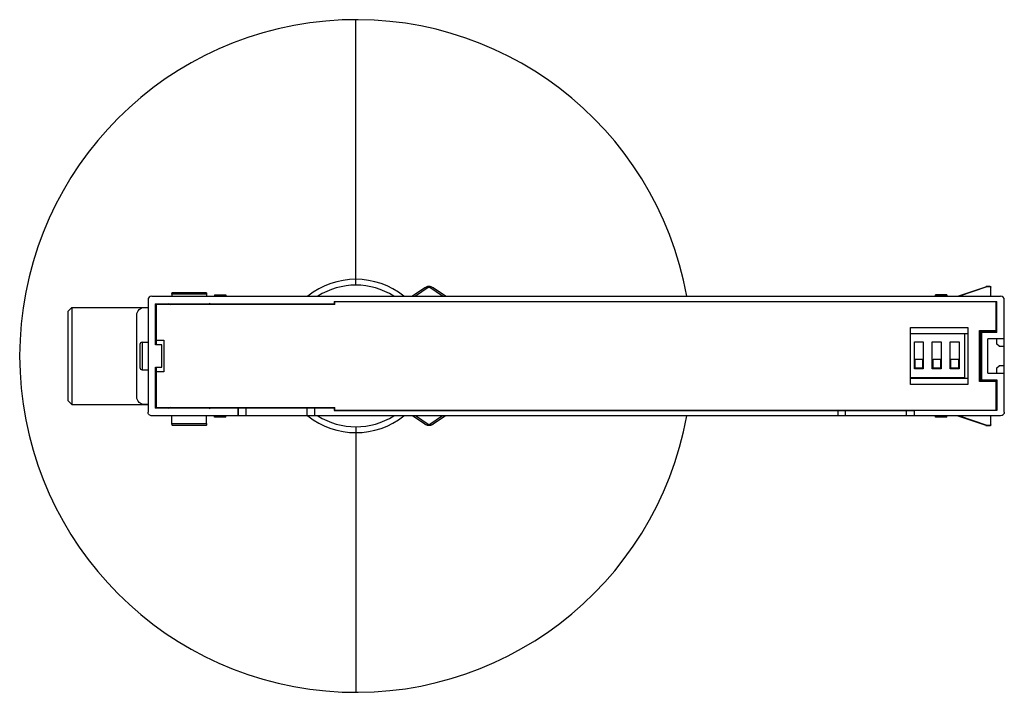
# Paper-space layout '_Posterior' of a CAD drawing. Header units: millimetres. Extents: x -62 to 69, y -30 to 60.
import ezdxf

# ---------------------------------------------------------------- set-up
doc = ezdxf.new("R2010")
doc.units = ezdxf.units.MM

psp = doc.layouts.new('_Posterior')

# ---------------------------------------------------------------- linework, layer by layer
at = {"color": 7, "linetype": 'Continuous', "lineweight": 25}
for p, q in [((-17.36, 24.74), (-17.36, 60.26)), ((-8.15, 24.38), (-9.78, 23.26)), ((-7.7, 24.42), (-9.38, 23.26)), ((-7.58, 24.56), (-7.34, 24.52)), ((-5.79, 23.26), (-7.47, 24.42)), ((-5.38, 23.26), (-7.01, 24.38)), ((63.22, 23.26), (66.94, 24.53)), ((67.1, 24.53), (63.4, 23.26)), ((67.24, 24.56), (67.1, 24.56)), ((67.61, 24.53), (67.1, 24.53)), ((67.52, 24.56), (67.24, 24.56)), ((67.62, 23.26), (67.62, 24.48)), ((-45.18, 22.76), (-45.18, 7.76)), ((-44.68, 23.26), (68.92, 23.26)), ((-37.36, 23.72), (-41.98, 23.72)), ((-37.36, 23.53), (-41.98, 23.53)), ((-41.98, 23.53), (-41.98, 23.26)), ((-37.36, 23.53), (-37.36, 23.26)), ((-36.27, 23.46), (-36.27, 23.26)), ((-36.27, 23.46), (-34.77, 23.46)), ((-34.77, 23.36), (-36.27, 23.36)), ((-34.77, 23.46), (-34.77, 23.26)), ((-20.28, 22.56), (68.42, 22.56)), ((-20.28, 22.56), (-20.28, 22.26)), ((68.32, 22.5), (-20.18, 22.5)), ((-20.18, 22.16), (-20.18, 22.5)), ((3.36, 22.5), (3.36, 22.56)), ((3.38, 22.5), (3.38, 22.56)), ((3.76, 22.56), (3.76, 22.5)), ((3.78, 22.5), (3.78, 22.56)), ((6.92, 22.5), (6.92, 22.56)), ((9.92, 22.5), (9.92, 22.56)), ((13.93, 22.56), (13.93, 22.5)), ((13.96, 22.5), (13.96, 22.56)), ((14.64, 22.56), (14.64, 22.5)), ((36.64, 22.5), (36.64, 22.56)), ((37.33, 22.56), (37.33, 22.5)), ((37.35, 22.56), (37.35, 22.5)), ((41.42, 22.5), (41.42, 22.56)), ((44.42, 22.5), (44.42, 22.56)), ((48.51, 22.56), (48.51, 22.5)), ((48.53, 22.56), (48.53, 22.5)), ((48.91, 22.56), (48.91, 22.5)), ((48.93, 22.56), (48.93, 22.5)), ((60.23, 23.26), (60.23, 23.46)), ((61.73, 23.46), (60.23, 23.46)), ((60.23, 23.36), (61.73, 23.36)), ((61.73, 23.46), (61.73, 23.26)), ((68.32, 18.65), (68.32, 22.5)), ((68.42, 18.42), (68.42, 22.56)), ((69.42, 7.76), (69.42, 22.76)), ((-55.86, 21.26), (-55.36, 21.76)), ((-55.86, 9.26), (-55.86, 21.26)), ((-55.36, 21.76), (-55.36, 8.76)), ((-55.36, 21.76), (-45.68, 21.76)), ((-45.68, 21.76), (-45.18, 21.76)), ((-44.07, 22.16), (-44.18, 22.27)), ((-44.18, 22.26), (-20.18, 22.26)), ((-44.18, 16.76), (-44.18, 22.26)), ((-20.18, 22.16), (-44.08, 22.16)), ((-44.08, 22.16), (-44.08, 16.76)), ((-42.47, 22.27), (-42.24, 22.16)), ((-41.99, 22.26), (-41.99, 22.16)), ((-40.27, 22.26), (-40.27, 22.16)), ((-39.07, 22.16), (-39.07, 22.26)), ((-37.35, 22.26), (-37.35, 22.16)), ((-36.87, 22.27), (-37.1, 22.16)), ((68.42, 22.26), (68.32, 22.26)), ((-46.68, 9.76), (-46.68, 20.76)), ((56.88, 19.06), (64.52, 19.06)), ((56.88, 11.46), (56.88, 19.06)), ((64.52, 19.06), (64.52, 11.46)), ((66.12, 18.65), (68.32, 18.65)), ((66.12, 11.85), (66.12, 18.65)), ((66.22, 18.65), (66.22, 11.95)), ((66.34, 18.44), (66.34, 18.65)), ((67.1, 18.44), (67.1, 18.65)), ((67.22, 18.56), (67.1, 18.44)), ((67.22, 18.65), (67.22, 18.56)), ((68.42, 18.56), (67.22, 18.56)), ((-44.08, 17.36), (-43.08, 17.36)), ((-43.08, 17.36), (-43.08, 13.16)), ((56.88, 18.26), (64.52, 18.26)), ((57.38, 13.54), (57.38, 17.14)), ((57.38, 17.14), (58.58, 17.14)), ((58.58, 17.14), (58.58, 13.54)), ((59.78, 13.54), (59.78, 17.14)), ((59.78, 17.14), (60.98, 17.14)), ((60.98, 17.14), (60.98, 13.54)), ((62.18, 13.54), (62.18, 17.14)), ((62.18, 17.14), (63.38, 17.14)), ((63.38, 17.14), (63.38, 13.54)), ((64.08, 18.26), (64.08, 12.34)), ((67.1, 18.44), (66.34, 18.44)), ((66.34, 18.44), (66.35, 18.42)), ((66.35, 18.42), (66.35, 12.09)), ((68.42, 18.42), (66.35, 18.42)), ((69.42, 17.56), (67.22, 17.56)), ((67.22, 12.96), (67.22, 17.56)), ((68.42, 16.86), (68.42, 17.56)), ((-45.97, 17.11), (-45.97, 13.41)), ((-45.97, 17.11), (-45.18, 17.11)), ((-44.18, 17.11), (-44.16, 17.11)), ((-43.33, 16.76), (-44.18, 16.76)), ((-43.33, 13.76), (-43.33, 16.76)), ((68.72, 16.56), (68.42, 16.86)), ((68.72, 16.56), (69.42, 16.56)), ((57.48, 13.64), (57.48, 14.84)), ((57.48, 14.84), (58.48, 14.84)), ((58.48, 14.84), (58.48, 13.64)), ((59.88, 13.64), (59.88, 14.84)), ((59.88, 14.84), (60.88, 14.84)), ((60.88, 14.84), (60.88, 13.64)), ((62.28, 13.64), (62.28, 14.84)), ((62.28, 14.84), (63.28, 14.84)), ((63.28, 14.84), (63.28, 13.64)), ((-45.97, 13.41), (-45.18, 13.41)), ((-44.18, 13.76), (-43.33, 13.76)), ((-44.18, 8.26), (-44.18, 13.76)), ((-44.18, 13.41), (-44.16, 13.41)), ((-44.08, 13.76), (-44.08, 8.36)), ((58.58, 13.54), (57.38, 13.54)), ((58.48, 13.64), (57.48, 13.64)), ((60.98, 13.54), (59.78, 13.54)), ((60.88, 13.64), (59.88, 13.64)), ((63.38, 13.54), (62.18, 13.54)), ((63.28, 13.64), (62.28, 13.64)), ((68.42, 13.66), (68.72, 13.96)), ((68.42, 12.96), (68.42, 13.66)), ((69.42, 13.96), (68.72, 13.96)), ((-43.08, 13.16), (-44.08, 13.16)), ((64.08, 12.34), (56.88, 12.34)), ((64.52, 12.26), (56.88, 12.26)), ((66.12, 11.95), (66.22, 11.95)), ((66.22, 11.95), (66.27, 11.85)), ((66.35, 12.09), (66.34, 12.08)), ((66.34, 12.08), (67.1, 12.08)), ((66.34, 11.85), (66.34, 12.08)), ((66.35, 12.09), (68.42, 12.09)), ((67.1, 12.08), (67.22, 11.96)), ((67.1, 12.08), (67.1, 11.85)), ((67.22, 12.96), (69.42, 12.96)), ((67.22, 11.96), (68.42, 11.96)), ((67.22, 11.96), (67.22, 11.85)), ((68.42, 12.09), (68.42, 7.96)), ((64.52, 11.46), (56.88, 11.46)), ((68.32, 11.85), (66.12, 11.85)), ((68.32, 8.01), (68.32, 11.85)), ((-55.86, 9.26), (-55.36, 8.76)), ((-55.36, 8.76), (-45.18, 8.76)), ((-45.18, 8.76), (-45.68, 8.76)), ((-44.18, 8.25), (-44.07, 8.36)), ((-20.18, 8.26), (-44.18, 8.26)), ((-44.08, 8.36), (-20.18, 8.36)), ((-42.24, 8.36), (-42.47, 8.25)), ((-42.1, 8.26), (-42.16, 8.36)), ((-41.07, 8.26), (-41.07, 8.31)), ((-41.07, 8.31), (-40.27, 8.31)), ((-40.27, 8.31), (-40.27, 8.26)), ((-39.07, 8.31), (-38.27, 8.31)), ((-39.07, 8.26), (-39.07, 8.31)), ((-38.27, 8.31), (-38.27, 8.26)), ((-37.24, 8.26), (-37.18, 8.36)), ((-37.1, 8.36), (-36.87, 8.25)), ((-33.1, 7.26), (-33.1, 8.26)), ((-33.09, 7.26), (-33.09, 8.26)), ((-32.09, 8.26), (-32.09, 7.26)), ((-23.92, 8.26), (-23.92, 7.26)), ((-22.92, 8.26), (-22.92, 7.26)), ((-20.28, 8.26), (-20.28, 7.96)), ((-20.28, 7.96), (47.18, 7.96)), ((-20.18, 8.01), (-20.18, 8.36)), ((-20.18, 8.01), (68.32, 8.01)), ((3.36, 8.01), (3.36, 7.96)), ((3.38, 7.96), (3.38, 8.01)), ((3.76, 8.01), (3.76, 7.96)), ((3.78, 8.01), (3.78, 7.96)), ((6.92, 8.01), (6.92, 7.96)), ((9.92, 8.01), (9.92, 7.96)), ((13.93, 7.96), (13.93, 8.01)), ((13.96, 7.96), (13.96, 8.01)), ((14.64, 8.01), (14.64, 7.96)), ((36.64, 7.96), (36.64, 8.01)), ((37.33, 8.01), (37.33, 7.96)), ((37.35, 7.96), (37.35, 8.01)), ((41.42, 8.01), (41.42, 7.96)), ((44.42, 8.01), (44.42, 7.96)), ((47.18, 7.26), (47.18, 7.96)), ((48.18, 7.26), (48.18, 7.96)), ((48.18, 7.96), (56.35, 7.96)), ((48.51, 7.96), (48.51, 8.01)), ((48.53, 7.96), (48.53, 8.01)), ((48.91, 7.96), (48.91, 8.01)), ((48.93, 7.96), (48.93, 8.01)), ((56.35, 7.26), (56.35, 7.96)), ((57.35, 7.96), (57.35, 7.26)), ((68.42, 7.96), (57.35, 7.96)), ((68.42, 8.26), (68.32, 8.26)), ((68.92, 7.26), (-44.68, 7.26)), ((-41.98, 6.23), (-41.99, 7.26)), ((-37.36, 6.23), (-37.35, 7.26)), ((-36.27, 7.06), (-36.27, 7.26)), ((-36.27, 7.16), (-34.77, 7.16)), ((-34.77, 7.06), (-36.27, 7.06)), ((-34.77, 7.06), (-34.77, 7.26)), ((-8.15, 6.13), (-9.78, 7.26)), ((-7.7, 6.1), (-9.38, 7.26)), ((-5.79, 7.26), (-7.47, 6.1)), ((-5.38, 7.26), (-7.01, 6.13)), ((60.23, 7.06), (60.23, 7.26)), ((60.23, 7.16), (61.73, 7.16)), ((61.73, 7.06), (60.23, 7.06)), ((61.73, 7.06), (61.73, 7.26)), ((63.22, 7.26), (66.94, 5.99)), ((63.4, 7.26), (67.1, 5.99)), ((67.62, 6.03), (67.62, 7.26)), ((-41.98, 6.23), (-37.36, 6.23)), ((-41.97, 6.02), (-37.37, 6.02)), ((-41.97, 6.02), (-41.94, 5.97)), ((-37.4, 5.97), (-41.94, 5.97)), ((-37.37, 6.02), (-37.4, 5.97)), ((-17.36, 5.78), (-17.36, -29.74)), ((67.1, 5.99), (67.61, 5.99))]:
    psp.add_line(p, q, dxfattribs=at)
at = {"color": 7, "linetype": 'Continuous', "lineweight": 25, "flags": 128}
psp.add_lwpolyline([(67.1, 5.96), (67.34, 5.96), (67.52, 5.96)], dxfattribs=at)
at = {"color": 7, "linetype": 'Continuous', "lineweight": 25}
for centre, radius, start, end in [((-17.36, 15.26), 45, 10.2405, 349.7598), ((-17.36, 15.26), 10.26, 51.2333, 128.7667), ((-17.36, 15.26), 9.48, 57.5244, 122.4756), ((-7.89, 23.96), 0.493, 66.8136, 121.7064), ((-7.27, 23.96), 0.493, 58.2936, 113.1864), ((67.01, 24.32), 0.222, 80.6247, 108.4911), ((67.05, 24.55), 0.00755, 158.9915, 188.6057), ((67.27, 24.55), 0.225, 180.68, 183.6173), ((67, 24.26), 0.281, 69.3609, 80.9873), ((-44.68, 22.76), 0.5, 90, 180), ((68.92, 22.76), 0.5, 0, 90), ((-45.97, 16.81), 0.3, 90, 180), ((-45.97, 13.71), 0.3, 180, 270), ((-17.36, 15.26), 10.26, 231.2314, 308.7686), ((-17.36, 15.26), 9.48, 237.522, 302.478), ((-7.89, 6.55), 0.493, 238.2936, 293.1864), ((-7.27, 6.55), 0.493, 246.8136, 301.7064), ((67.27, 5.96), 0.225, 176.3796, 179.3186), ((67.05, 5.96), 0.00753, 171.3698, 201.0656)]:
    psp.add_arc(centre, radius, start, end, dxfattribs=at)
for points, knots in [([(-8.15, 24.38), (-8.12, 24.4), (-8.06, 24.44), (-7.97, 24.48), (-7.88, 24.52), (-7.78, 24.54), (-7.68, 24.56), (-7.61, 24.56), (-7.58, 24.56)], [0, 0, 0, 0, 0.1724847, 0.3424167, 0.5099597, 0.6752849, 0.8385701, 1, 1, 1, 1]), ([(-7.61, 24.55), (-7.63, 24.55), (-7.72, 24.56), (-7.81, 24.53), (-7.88, 24.51)], [0, 0, 0, 0, 0.152427, 1, 1, 1, 1]), ([(-7.47, 24.42), (-7.5, 24.44), (-7.54, 24.45), (-7.59, 24.45), (-7.6, 24.45), (-7.63, 24.45), (-7.64, 24.44), (-7.66, 24.43), (-7.68, 24.43), (-7.7, 24.42)], [0, 0, 0, 0, 0.5, 0.5, 0.625, 0.625, 0.75, 0.75, 1, 1, 1, 1]), ([(-7.34, 24.52), (-7.36, 24.53), (-7.45, 24.56), (-7.55, 24.56), (-7.61, 24.55)], [0, 0, 0, 0, 0.295994, 1, 1, 1, 1]), ([(-7.01, 24.38), (-7.07, 24.42), (-7.17, 24.48), (-7.29, 24.51), (-7.34, 24.52)], [0, 0, 0, 0, 0.592794, 1, 1, 1, 1]), ([(67.52, 24.56), (67.53, 24.56), (67.55, 24.56), (67.58, 24.55), (67.59, 24.54), (67.6, 24.53), (67.61, 24.53)], [0, 0, 0, 0, 0.2685673, 0.5234911, 0.7665998, 1, 1, 1, 1]), ([(-41.98, 23.53), (-41.98, 23.59), (-41.97, 23.64), (-41.97, 23.7), (-41.97, 23.72), (-41.97, 23.71)], [0, 0, 0, 0, 0.5, 0.5, 1, 1, 1, 1]), ([(-37.37, 23.71), (-37.37, 23.72), (-37.36, 23.7), (-37.36, 23.64), (-37.36, 23.59), (-37.36, 23.53)], [0, 0, 0, 0, 0.5, 0.5, 1, 1, 1, 1]), ([(-46.68, 20.76), (-46.68, 21.02), (-46.57, 21.28), (-46.2, 21.65), (-45.94, 21.76), (-45.68, 21.76)], [0, 0, 0, 0, 0.5, 0.5, 1, 1, 1, 1]), ([(-46.27, 16.81), (-46.27, 16.81), (-46.27, 16.79), (-46.27, 16.7), (-46.27, 16.62), (-46.27, 16.37), (-46.27, 16.2), (-46.27, 15.77), (-46.27, 15.52), (-46.27, 15), (-46.27, 14.74), (-46.27, 14.31), (-46.27, 14.14), (-46.27, 13.89), (-46.27, 13.82), (-46.27, 13.72), (-46.27, 13.71), (-46.27, 13.71)], [0, 0, 0, 0, 0.125, 0.125, 0.25, 0.25, 0.375, 0.375, 0.5, 0.5, 0.625, 0.625, 0.75, 0.75, 0.875, 0.875, 1, 1, 1, 1]), ([(-45.68, 8.76), (-45.94, 8.76), (-46.2, 8.87), (-46.57, 9.24), (-46.68, 9.5), (-46.68, 9.76)], [0, 0, 0, 0, 0.5, 0.5, 1, 1, 1, 1]), ([(47.18, 7.96), (47.18, 7.96), (47.18, 7.96), (47.19, 7.96), (47.22, 7.96), (47.26, 7.96), (47.34, 7.96), (47.47, 7.96), (47.62, 7.96), (47.8, 7.96), (47.99, 7.96), (48.12, 7.96), (48.18, 7.96)], [0, 0, 0, 0, 0.0602071, 0.1199518, 0.1797722, 0.240205, 0.3698486, 0.5001272, 0.6297454, 0.7600496, 0.8798489, 1, 1, 1, 1]), ([(56.35, 7.96), (56.38, 7.96), (56.44, 7.96), (56.54, 7.96), (56.63, 7.96), (56.75, 7.96), (56.9, 7.96), (57.06, 7.96), (57.19, 7.96), (57.28, 7.96), (57.34, 7.96), (57.34, 7.96), (57.35, 7.96)], [0, 0, 0, 0, 0.060207, 0.119952, 0.179772, 0.240205, 0.369849, 0.500127, 0.629745, 0.76005, 0.879849, 1, 1, 1, 1]), ([(-44.68, 7.26), (-44.81, 7.26), (-44.94, 7.31), (-45.13, 7.5), (-45.18, 7.63), (-45.18, 7.76)], [0, 0, 0, 0, 0.5, 0.5, 1, 1, 1, 1]), ([(69.42, 7.76), (69.42, 7.63), (69.36, 7.5), (69.18, 7.31), (69.05, 7.26), (68.92, 7.26)], [0, 0, 0, 0, 0.5, 0.5, 1, 1, 1, 1]), ([(-41.97, 6.02), (-41.97, 6.02), (-41.97, 6.04), (-41.97, 6.12), (-41.98, 6.17), (-41.98, 6.23)], [0, 0, 0, 0, 0.5, 0.5, 1, 1, 1, 1]), ([(-37.36, 6.23), (-37.36, 6.17), (-37.36, 6.12), (-37.36, 6.04), (-37.37, 6.02), (-37.37, 6.02)], [0, 0, 0, 0, 0.5, 0.5, 1, 1, 1, 1]), ([(-7.01, 6.13), (-7.04, 6.12), (-7.09, 6.09), (-7.17, 6.05), (-7.25, 6.01), (-7.33, 5.99), (-7.41, 5.97), (-7.5, 5.96), (-7.62, 5.96), (-7.78, 5.97), (-7.97, 6.03), (-8.09, 6.1), (-8.15, 6.13)], [0, 0, 0, 0, 0.074084, 0.147212, 0.219436, 0.290808, 0.361384, 0.431219, 0.500375, 0.662529, 0.828838, 1, 1, 1, 1]), ([(-7.47, 6.1), (-7.5, 6.08), (-7.54, 6.07), (-7.63, 6.07), (-7.67, 6.08), (-7.7, 6.1)], [0, 0, 0, 0, 0.5, 0.5, 1, 1, 1, 1]), ([(66.94, 5.99), (66.96, 5.98), (66.99, 5.97), (67.03, 5.96), (67.05, 5.96)], [0, 0, 0, 0, 0.5337506, 1, 1, 1, 1]), ([(67.05, 5.96), (67.05, 5.96), (67.07, 5.96), (67.09, 5.96), (67.1, 5.96)], [0, 0, 0, 0, 0.4591234, 1, 1, 1, 1]), ([(67.52, 5.96), (67.53, 5.96), (67.55, 5.96), (67.57, 5.97), (67.59, 5.98), (67.6, 5.99), (67.61, 5.99)], [0, 0, 0, 0, 0.257429, 0.508218, 0.754866, 1, 1, 1, 1])]:
    psp.add_open_spline(points, degree=3, knots=knots, dxfattribs=at)
for points in [[(66.94, 24.53), (66.97, 24.54), (67.01, 24.55), (67.05, 24.56)], [(67.05, 24.56), (67.06, 24.56), (67.08, 24.56), (67.1, 24.56)], [(67.1, 24.56), (67.1, 24.56), (67.1, 24.55), (67.1, 24.53)], [(67.61, 24.53), (67.61, 24.51), (67.62, 24.5), (67.62, 24.48)], [(66.94, 5.99), (66.97, 5.97), (67.01, 5.97), (67.05, 5.98)], [(67.05, 5.98), (67.06, 5.98), (67.08, 5.98), (67.1, 5.99)], [(67.1, 5.99), (67.1, 5.97), (67.1, 5.96), (67.1, 5.96)], [(67.62, 6.03), (67.62, 6.02), (67.61, 6.01), (67.61, 5.99)]]:
    psp.add_open_spline(points, degree=3, dxfattribs=at)

doc.saveas('drawing.dxf')
